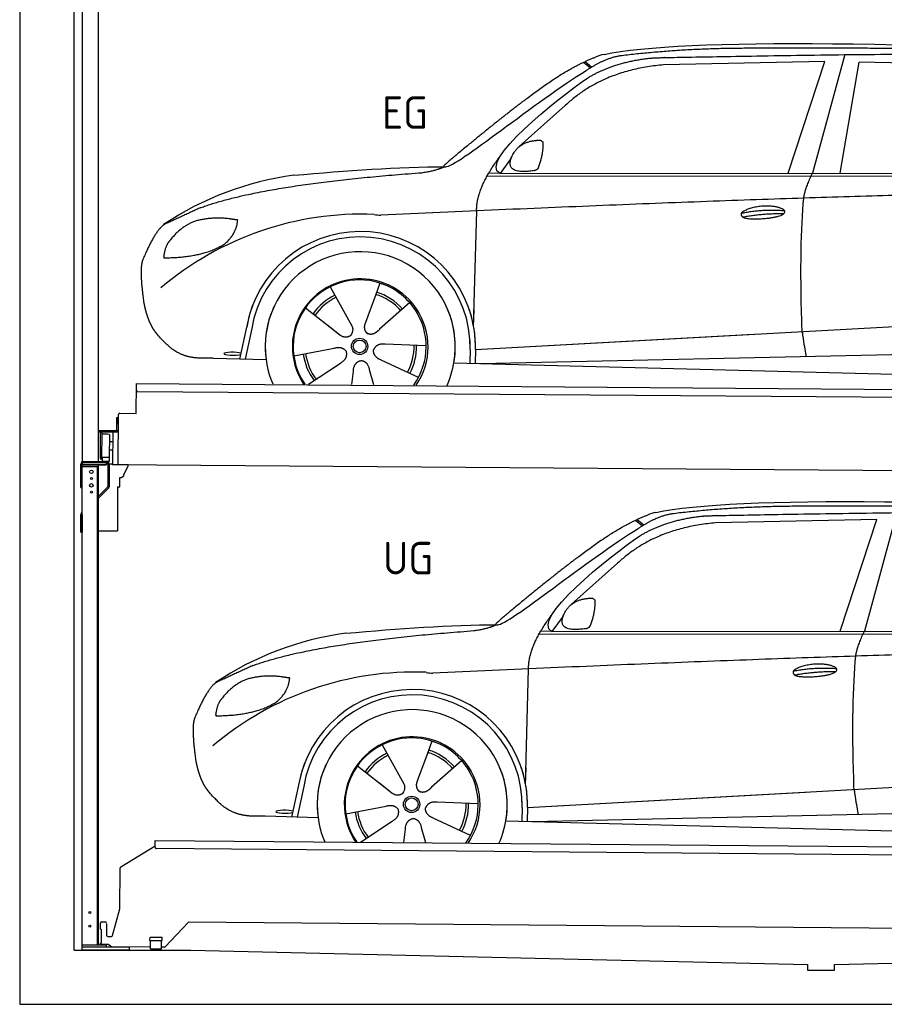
# Model space of a CAD drawing. Header units: millimetres. Extents: x -411 to 6777, y 0 to 6627.
# Tile 1 of 6: x 0 to 3183, y 0 to 3628. Entities that reach past the tile are written whole.
import ezdxf

# ---------------------------------------------------------------- set-up
doc = ezdxf.new("R2010")
doc.units = ezdxf.units.MM
for name, color, linetype, lineweight in [('car', 10, 'Continuous', 25), ('Logo', 7, 'Continuous', 25), ('Plattform', 7, 'Continuous', 25), ('Ständer hinten', 7, 'Continuous', 25)]:
    doc.layers.add(name, color=color, linetype=linetype, lineweight=lineweight)
doc.styles.get("Standard").update_dxf_attribs({"font": 'ISOCP.SHX'})

# ---------------------------------------------------------------- blocks, each defined once
blk = doc.blocks.new('UG Plattfrom Gl550')
at = {"layer": 'Plattform'}
for p, q in [((371.8, 506.3), (498.1, 583.5)), ((498.1, 578.8), (498.2, 597.8)), ((498.2, 597.8), (498.3, 603.8)), ((498.3, 603.8), (5435.1, 560.7)), ((5429.8, 530.7), (503, 573.7)), ((368.7, 352.3), (369.4, 502.1)), ((342.2, 253.9), (368.7, 352.3)), ((297.4, 276.5), (297.6, 298.5)), ((302.6, 303.5), (314.6, 303.4)), ((319.6, 298.3), (319.2, 255.3)), ((621.4, 302.7), (535.3, 212)), ((5347, 261.5), (621.4, 302.7)), ((297.4, 276.5), (299.7, 276.5)), ((299.7, 276.5), (299.3, 225.5)), ((296.9, 220.5), (297, 225.5)), ((325.2, 220.3), (296.9, 220.5)), ((299.3, 225.5), (297, 225.5)), ((324.2, 250.3), (337.3, 250.2)), ((335.5, 213.3), (328.3, 219.2)), ((479.6, 234.9), (479.7, 247.9)), ((479.6, 234.9), (524.6, 234.5)), ((479.7, 247.9), (524.7, 247.5)), ((481.8, 204.9), (482.1, 234.9)), ((521.8, 204.6), (522.1, 234.6)), ((524.6, 234.5), (524.7, 247.5)), ((481.8, 210.9), (338.6, 212.2)), ((481.8, 204.9), (521.8, 204.6)), ((531.7, 210.5), (521.8, 210.6))]:
    blk.add_line(p, q, dxfattribs=at)
for centre, start, end in [((503.1, 578.7), 179.5, 269.5), ((374.4, 502.1), 121.4261, 179.5), ((302.6, 298.5), 89.5, 179.5), ((314.6, 298.4), 359.5, 89.5), ((324.2, 255.3), 179.5, 269.5), ((325.1, 215.3), 50.8402, 89.5), ((337.4, 255.2), 269.5, 344.9258), ((338.6, 217.2), 230.8402, 269.5), ((531.7, 215.5), 269.5, 316.4902)]:
    blk.add_arc(centre, 5, start, end, dxfattribs=at)
blk = doc.blocks.new('Palette EG Gl550')
at = {"layer": 'Plattform'}
for p, q in [((428.6, 2177), (429.5, 2287)), ((429.5, 2287), (5467.3, 2248)), ((5462.1, 2218), (434.2, 2257)), ((368.6, 2177.5), (428.6, 2177)), ((356.5, 2160.3), (356.1, 2114.3)), ((363.5, 2160.2), (356.5, 2160.3)), ((358.1, 2113.3), (358.5, 2160.3)), ((362.6, 1987.5), (363.6, 2172.5)), ((354.1, 2112.3), (292.8, 2112.8)), ((293.1, 2112.8), (293.1, 2107.8)), ((293.1, 2110.8), (355.1, 2110.3)), ((355.1, 2107.3), (293.1, 2107.8)), ((297.3, 2010.5), (298, 2104.5)), ((302, 2104.5), (301.3, 2010.5)), ((342.6, 2107.4), (341.7, 1987.7)), ((355.1, 2107.3), (355.1, 2110.3)), ((363.1, 2113.2), (358.1, 2113.3)), ((358.2, 2113.3), (363.1, 2113.2)), ((330, 2099.4), (329.3, 2015.2)), ((342.3, 2071.9), (329.8, 2072.3)), ((342.1, 2041.7), (329.5, 2041.8)), ((328.9, 2015), (303.9, 2015)), ((303.9, 2015), (303.9, 2000)), ((328.9, 2015), (303.9, 2015)), ((303.9, 2015), (303.9, 2000)), ((303.9, 2000), (328.9, 2000)), ((328.9, 2000), (303.9, 2000)), ((328.9, 2015), (328.9, 2000)), ((328.9, 2015), (328.9, 2000)), ((5465, 1948), (341.7, 1987.7))]:
    blk.add_line(p, q, dxfattribs=at)
for centre, radius, start, end in [((434.3, 2262), 5, 179.556, 269.556), ((368.6, 2172.5), 5, 89.556, 179.556), ((300, 2104.5), 2, 359.3444, 179.3444), ((354.1, 2114.3), 2.01, 269.7445, 359.3674), ((355.1, 2113.3), 3, 269.7663, 359.5554), ((355.1, 2113.3), 6, 269.556, 359.556), ((355.1, 2113.3), 6, 269.5566, 359.5553), ((302.4, 2100.4), 0.4, 179.3444, 271.7264), ((313.4, 1773.4), 326.8, 87.1681, 91.938), ((329.6, 2099.4), 0.4, 359.3444, 86.9565), ((299.3, 2010.5), 2, 179.3444, 359.3444), ((301.7, 2014.6), 0.4, 86.9623, 179.3444), ((302.7, 2023.3), 8.39, 263.3001, 278.0521), ((328.9, 2015.2), 0.4, 267.6536, 359.3444)]:
    blk.add_arc(centre, radius, start, end, dxfattribs=at)
blk = doc.blocks.new('Ständer hinten')
at = {"layer": 'Ständer hinten'}
for p, q in [((229.9, 5012), (229.9, 1998.6)), ((229.9, 5012), (289.9, 5012)), ((289.9, 2000), (289.9, 5012)), ((289.9, 4892), (312.9, 4892)), ((312.9, 4892), (312.9, 4740.7)), ((312.9, 4650.8), (312.9, 4490.8)), ((297.9, 4390.9), (289.9, 4391)), ((230, 1990), (230, 1987)), ((230, 1987), (318.9, 1987)), ((318.9, 1995), (235, 1995)), ((318.9, 1995), (318.9, 1987))]:
    blk.add_line(p, q, dxfattribs=at)
blk = doc.blocks.new('Car_EG')
at = {"layer": 'car'}
for p, q in [((3037.9, 3498.8), (2918.5, 3061.9)), ((2075.4, 3470.6), (2101.4, 3450.1)), ((2081.3, 3473.3), (2106.7, 3453.2)), ((2964.5, 3473), (2370.7, 3461.1)), ((2828.5, 3061.9), (2964.5, 3473)), ((3020.2, 3062), (3091, 3471.1)), ((3792.6, 3454.8), (3091, 3471.1)), ((2009.8, 3312.5), (1839, 3160.1)), ((1809.4, 3117), (1768.3, 3061.3)), ((1721.3, 3052.4), (4364.6, 3049.2)), ((1768.3, 3061.3), (1727, 3062.4)), ((1768.3, 3061.3), (4420.2, 3062.7)), ((1671.2, 2497.6), (1682.3, 2923.1)), ((1325.6, 2657.3), (1310.5, 2615.6)), ((1143.3, 2643.6), (1160.5, 2612.6)), ((1143.5, 2643.6), (1222.8, 2499.9)), ((1310.5, 2615.6), (1273.2, 2512.5)), ((1435.9, 2585.1), (1325, 2487)), ((1052.3, 2566.4), (1171, 2472.3)), ((1671.2, 2497.6), (1672.8, 2558.3)), ((1273.2, 2512.5), (1269.4, 2502.2)), ((1677.7, 2413), (3547.7, 2515.1)), ((810, 2377.3), (835.6, 2494.9)), ((854.1, 2489.5), (829.5, 2376.7)), ((1133.8, 2501.8), (1180.1, 2465.1)), ((1677.7, 2413), (2701.8, 2469)), ((1496.5, 2425.5), (1345.2, 2431.8)), ((1009, 2388.8), (1157.7, 2417.7)), ((1658.1, 2412.4), (1656.8, 2362)), ((1677.7, 2413), (1676.5, 2361.5)), ((1697, 2360.9), (3582.9, 2402.3)), ((907, 2374.7), (712.8, 2379.9)), ((1063.5, 2284.5), (1180.5, 2362.2)), ((1468.3, 2309.5), (1331, 2373.5)), ((1598.6, 2363.5), (3647.1, 2310.1)), ((1222.2, 2283.1), (1228.3, 2332.6)), ((1303.4, 2282.4), (1288.2, 2337.1))]:
    blk.add_line(p, q, dxfattribs=at)
for radius in [30.1, 23.6]:
    blk.add_circle((1251.5, 2423.8), radius, dxfattribs=at)
for centre, radius, start, end in [((2188.5, 3329.2), 174.5, 102.3489, 113.0153), ((1156.1, 1941.5), 1122.3, 97.5147, 123.9129), ((1259.2, 1770.1), 1141.2, 87.724, 130.3913), ((1332, 3024.5), 117.4, 256.4608, 268.6636), ((1253.6, 2422.9), 424.2, 10.1481, 170.2223), ((1253.4, 2422.7), 404.8, 358.5419, 170.499), ((1253.6, 2422.9), 350, 350.2258, 187.9239), ((1251.5, 2423.8), 245, 51.7123, 188.2101), ((1253.6, 2422.9), 250, 34.003, 143.5989), ((1251.5, 2423.8), 245, 30.221, 72.4019), ((1251.5, 2423.8), 209.6, 115.7372, 144.8747), ((1251.5, 2423.8), 200.6, 41.1155, 72.9111), ((1251.5, 2423.8), 209.6, 41.1302, 72.8747), ((1251.5, 2423.8), 200.6, 115.5705, 145.0215), ((1253.6, 2422.9), 424.2, 158.9384, 170.2223), ((1253.6, 2422.9), 350, 154.4856, 203.0931), ((1253.6, 2422.9), 350, 154.4856, 157.347), ((1253.6, 2422.9), 250, 143.5989, 213.5789), ((1251.5, 2423.8), 245, 144.4019, 214.6129), ((1253.6, 2422.9), 250, 143.5989, 147.9713), ((1251.5, 2423.8), 245, 143.0042, 147.4925), ((1251.5, 2423.8), 200.6, 41.1155, 44.3784), ((1251.5, 2423.8), 245, 324.3871, 34.5977), ((1253.6, 2422.9), 250, 325.4211, 34.003), ((1253.6, 2422.9), 250, 29.7422, 34.003), ((1253.6, 2422.9), 350, 350.2258, 23.1163), ((1253.6, 2422.9), 424.2, 358.6661, 18.6635), ((1253.6, 2422.9), 350, 335.9069, 11.3993), ((1253.6, 2422.9), 404.6, 358.5068, 9.6777), ((1253.6, 2422.9), 424.2, 358.6661, 9.1695), ((1251.5, 2423.8), 209.6, 187.7372, 216.8747), ((1251.5, 2423.8), 200.6, 187.5904, 217.0215), ((1251.5, 2423.8), 200.6, 331.5904, 1.0215), ((1251.5, 2423.8), 209.6, 331.7372, 0.8747)]:
    blk.add_arc(centre, radius, start, end, dxfattribs=at)
blk.add_ellipse((785.5, 2396.9), major_axis=(33.6, -0.3), ratio=0.157274, start_param=0.513473, end_param=5.704241, dxfattribs=at)
for points, degree in [([(2151.2, 3499.7), (2438.8, 3561.3), (3323.8, 3548), (4495.8, 3484.7)], 3), ([(2681.9, 3522.1), (2439, 3522), (2209.6, 3494.1)], 2), ([(3646, 3507.4), (3297.8, 3526.8), (2681.9, 3522.1)], 2), ([(1866.9, 3336.8), (2008, 3447.1), (2120.2, 3489.8)], 2), ([(2209.6, 3494.1), (2153.4, 3485.1), (2085, 3439.8)], 2), ([(2091.3, 3413.1), (2185.1, 3470.8), (2320.7, 3486)], 2), ([(2370.7, 3461.1), (2146.6, 3441.8), (2009.8, 3312.5)], 2), ([(1568.6, 3085.8), (1604.3, 3082), (1906.5, 3330.9), (2085, 3439.8)], 3), ([(1768.3, 3061.3), (1685.3, 3101.4), (1979.2, 3337.7), (2091.3, 3413.1)], 3), ([(1866.9, 3336.8), (1785.8, 3276.3), (1683.4, 3192.9), (1554.1, 3087.7), (1560, 3085.7)], 4), ([(1817.6, 3134.6), (1834.1, 3164.9), (1876.9, 3179)], 2), ([(1876.9, 3179), (1905.6, 3184.7), (1918.5, 3183.5)], 2), ([(1908.1, 3079.4), (1929.6, 3132.4), (1927, 3177.3)], 2), ([(1918.5, 3183.5), (1924.5, 3177.4), (1927, 3177.3)], 2), ([(1682.3, 2923.1), (1679.9, 3006.7), (1768.8, 3124)], 2), ([(1894.6, 3071.7), (1772.4, 3053), (1817.6, 3134.6)], 2), ([(1009.4, 3054.2), (1205.7, 3072.1), (1390.9, 3085.2), (1568.6, 3085.8)], 3), ([(1480.7, 3063.9), (1533.9, 3071.8), (1559.7, 3084.7)], 2), ([(667.1, 2935.4), (903.7, 3022), (1480.7, 3063.9)], 2), ([(1894.6, 3071.7), (1900.7, 3073.5), (1908.1, 3079.4)], 2), ([(2886.6, 2970), (2889.7, 3001), (2918.5, 3061.9)], 2), ([(4638.8, 2991), (3762.4, 3019.4), (1329.3, 2907.2)], 2), ([(667.1, 2935.4), (532.9, 2873.5)], 1), ([(2656.5, 2914.7), (2732, 2930.9), (2815.5, 2924.4)], 2), ([(2661.4, 2900.8), (2735.6, 2914.7), (2813.5, 2913.3)], 2), ([(532.9, 2873.5), (498.2, 2850.8), (453.2, 2743.7)], 2), ([(643.1, 2884.4), (590.8, 2863.7), (552.7, 2813.7)], 2), ([(770, 2894.2), (702.5, 2901.9), (643.1, 2884.4)], 2), ([(752.9, 2800.7), (798.9, 2837.7), (802.6, 2889.5)], 2), ([(802.6, 2889.5), (784.9, 2891.6), (770, 2894.2)], 2), ([(552.7, 2813.7), (534.5, 2793.9), (529.7, 2752.6)], 2), ([(531, 2750.3), (675.7, 2750.9), (752.9, 2800.7)], 2), ([(453.2, 2743.7), (446.7, 2727.8), (444.7, 2699.3), (445.7, 2666.9), (456.9, 2583.7)], 4), ([(529.7, 2752.6), (533.1, 2752.5), (531, 2750.3)], 2), ([(1171, 2472.3), (1194.3, 2450.4), (1217.6, 2463.8)], 2), ([(1345.2, 2431.8), (1313.5, 2435.8), (1302.5, 2411.3)], 2), ([(1157.7, 2417.7), (1188.4, 2426.4), (1203, 2403.9)], 2), ([(1180.5, 2362.2), (1208.5, 2377.6), (1203, 2403.9)], 2), ([(1331, 2373.5), (1301, 2384.5), (1302.5, 2411.3)], 2), ([(1228.3, 2332.6), (1229.5, 2364.6), (1255.5, 2371.5)], 2), ([(1288.2, 2337.1), (1282.2, 2368.5), (1255.5, 2371.5)], 2)]:
    blk.add_open_spline(points, degree=degree, dxfattribs=at)
for points, degree, knots in [([(2320.7, 3486), (2347.3, 3488), (2486.7, 3489.9), (3508.2, 3510), (4128.4, 3503.6), (4583.8, 3331), (4560.1, 3157.3)], 4, [0.0821318, 0.0821318, 0.0821318, 0.0821318, 0.0821318, 0.258851, 0.508851, 1, 1, 1, 1, 1]), ([(2656.5, 2914.7), (2660.7, 2919.8), (2681.9, 2935.9), (2764.7, 2955.3), (2879.8, 2918.1), (2770.8, 2890.5), (2686, 2891.9), (2651.7, 2895.8), (2656.5, 2914.7)], 5, [0, 0, 0, 0, 0, 0, 0.300106, 0.500106, 0.700106, 1, 1, 1, 1, 1, 1]), ([(2880.4, 2478.7), (2879.9, 2492.3), (2879.5, 2505.6), (2879.1, 2518.8), (2873.5, 2708.7), (2876, 2859.1), (2886.6, 2970)], 3, [0, 0, 0, 0, 0.064923, 0.064923, 0.064923, 1, 1, 1, 1]), ([(456.9, 2583.7), (457.7, 2579.5), (458.6, 2575.3), (459.5, 2571.1), (460.5, 2567.1), (464, 2552.3), (468, 2538.6), (472.4, 2526.1), (477.3, 2514.8)], 4, [0.4914944, 0.4914944, 0.4914944, 0.4914944, 0.4914944, 0.5422469, 0.5422469, 0.5422469, 0.5422469, 0.728655, 0.728655, 0.728655, 0.728655, 0.728655]), ([(476.9, 2515.5), (478.3, 2512.3), (479.7, 2509.2), (481.1, 2506.2), (482.6, 2503.3), (488.2, 2492.2), (494.2, 2482.8), (500.4, 2474.9), (506.9, 2467.4)], 4, [0.7288005, 0.7288005, 0.7288005, 0.7288005, 0.7288005, 0.7843928, 0.7843928, 0.7843928, 0.7843928, 1, 1, 1, 1, 1]), ([(712.8, 2379.9), (688.1, 2380.6), (632.5, 2377), (596.4, 2390.9), (552.8, 2416), (506.9, 2467.4)], 4, [0, 0, 0, 0, 0, 0.597866, 1, 1, 1, 1, 1]), ([(1222.8, 2499.9), (1224.5, 2495.8), (1225.5, 2491.8), (1225.8, 2487.9), (1226.4, 2479.3), (1223.7, 2471.3), (1217.6, 2463.8)], 3, [0.2167758, 0.2167758, 0.2167758, 0.2167758, 0.4600873, 0.4600873, 0.4600873, 1, 1, 1, 1]), ([(1269.4, 2502.2), (1268.8, 2499), (1268.5, 2496), (1268.6, 2493.1), (1269, 2490.3), (1269.7, 2484.5), (1271.7, 2479.2), (1275.3, 2474.6), (1280.2, 2471.6)], 4, [0.3191838, 0.3191838, 0.3191838, 0.3191838, 0.3191838, 0.5438253, 0.5438253, 0.5438253, 0.5438253, 1, 1, 1, 1, 1]), ([(1325, 2487), (1325, 2487), (1325, 2487), (1325, 2487), (1325, 2487), (1315.9, 2477.3), (1305.2, 2467.4), (1290.9, 2465), (1280.2, 2471.6)], 4, [-0.000003, -0.000003, -0.000003, -0.000003, -0.000003, 0, 0, 0, 0, 1, 1, 1, 1, 1]), ([(2880.4, 2478.7), (2881, 2474), (2881.7, 2469.5), (2882.4, 2465.2), (2883, 2461.2), (2883.5, 2457.3), (2884.1, 2453.5), (2888.6, 2423.3), (2892.2, 2401.2), (2894.7, 2387.2)], 3, [-0.000011, -0.000011, -0.000011, -0.000011, 0.107576, 0.107576, 0.107576, 0.206414, 0.206414, 0.206414, 1, 1, 1, 1])]:
    blk.add_open_spline(points, degree=degree, knots=knots, dxfattribs=at)
blk = doc.blocks.new('Car_147')
at = {"layer": 'car'}
for p, q in [((2266.8, 1783.3), (2292.7, 1762.8)), ((2272.6, 1786), (2298, 1765.9)), ((3155.8, 1785.7), (2562, 1773.8)), ((3019.9, 1374.6), (3155.8, 1785.7)), ((3229.2, 1811.5), (3109.9, 1374.6)), ((2201.2, 1625.2), (2030.4, 1472.8)), ((2000.7, 1429.7), (1959.6, 1374)), ((1912.6, 1365.1), (4556, 1361.9)), ((1959.6, 1374), (1918.4, 1375.1)), ((1959.6, 1374), (4611.6, 1375.4)), ((1862.5, 810.3), (1873.6, 1235.8)), ((1334.7, 956.3), (1351.9, 925.3)), ((1334.8, 956.3), (1414.2, 812.6)), ((1517, 970), (1501.9, 928.3)), ((1501.9, 928.3), (1464.5, 825.2)), ((1243.7, 879.1), (1362.3, 785)), ((1627.3, 897.8), (1516.3, 799.7)), ((1862.5, 810.3), (1864.1, 871)), ((1001.4, 690), (1027, 807.6)), ((1045.5, 802.2), (1020.9, 689.4)), ((1325.2, 814.5), (1371.4, 777.8)), ((1464.5, 825.2), (1460.7, 814.9)), ((1869, 725.7), (3739, 827.8)), ((1869, 725.7), (2893.1, 781.7)), ((1200.4, 701.5), (1349, 730.4)), ((1687.9, 738.2), (1536.6, 744.5)), ((1869, 725.7), (1867.8, 674.2)), ((1098.3, 687.4), (904.1, 692.6)), ((1849.4, 725.1), (1848.1, 674.7)), ((1888.4, 673.6), (3774.2, 715)), ((1254.9, 597.2), (1371.8, 674.9)), ((1659.6, 622.2), (1522.4, 686.2)), ((1789.9, 676.2), (3838.5, 622.8)), ((1413.6, 595.8), (1419.7, 645.3)), ((1494.8, 595.1), (1479.5, 649.8))]:
    blk.add_line(p, q, dxfattribs=at)
for radius in [30.1, 23.6]:
    blk.add_circle((1442.9, 736.5), radius, dxfattribs=at)
for centre, radius, start, end in [((2379.8, 1641.9), 174.5, 102.3489, 113.0153), ((1347.5, 254.1), 1122.3, 97.5147, 123.9129), ((1450.6, 82.8), 1141.2, 87.724, 130.3913), ((1523.4, 1337.2), 117.4, 256.4608, 268.6636), ((1445, 735.6), 424.2, 10.1481, 170.2223), ((1444.7, 735.4), 404.8, 358.5419, 170.499), ((1445, 735.6), 350, 350.2258, 187.9239), ((1442.9, 736.5), 245, 51.7123, 188.2101), ((1445, 735.6), 250, 34.003, 143.5989), ((1442.9, 736.5), 245, 30.221, 72.4019), ((1442.9, 736.5), 209.6, 115.7372, 144.8747), ((1442.9, 736.5), 200.6, 115.5705, 145.0215), ((1442.9, 736.5), 200.6, 41.1155, 72.9111), ((1442.9, 736.5), 209.6, 41.1302, 72.8747), ((1445, 735.6), 424.2, 158.9384, 170.2223), ((1445, 735.6), 350, 154.4856, 203.0931), ((1445, 735.6), 350, 154.4856, 157.347), ((1445, 735.6), 250, 143.5989, 213.5789), ((1442.9, 736.5), 245, 144.4019, 214.6129), ((1445, 735.6), 250, 143.5989, 147.9713), ((1442.9, 736.5), 245, 143.0042, 147.4925), ((1442.9, 736.5), 200.6, 41.1155, 44.3784), ((1442.9, 736.5), 245, 324.3871, 34.5977), ((1445, 735.6), 250, 325.4211, 34.003), ((1445, 735.6), 250, 29.7422, 34.003), ((1445, 735.6), 350, 350.2258, 23.1163), ((1445, 735.6), 424.2, 358.6661, 18.6635), ((1445, 735.6), 350, 335.9069, 11.3993), ((1445, 735.6), 404.6, 358.5068, 9.6777), ((1445, 735.6), 424.2, 358.6661, 9.1695), ((1442.9, 736.5), 200.6, 331.5904, 1.0215), ((1442.9, 736.5), 209.6, 331.7372, 0.8747), ((1442.9, 736.5), 209.6, 187.7372, 216.8747), ((1442.9, 736.5), 200.6, 187.5904, 217.0215)]:
    blk.add_arc(centre, radius, start, end, dxfattribs=at)
blk.add_ellipse((976.9, 709.6), major_axis=(33.6, -0.3), ratio=0.157274, start_param=0.513473, end_param=5.704241, dxfattribs=at)
for points, degree in [([(2342.5, 1812.4), (2630.1, 1874), (3515.1, 1860.7), (4687.1, 1797.4)], 3), ([(2873.2, 1834.8), (2630.4, 1834.7), (2401, 1806.8)], 2), ([(3837.4, 1820.1), (3489.2, 1839.5), (2873.2, 1834.8)], 2), ([(2058.2, 1649.5), (2199.3, 1759.8), (2311.6, 1802.5)], 2), ([(2401, 1806.8), (2344.7, 1797.8), (2276.3, 1752.5)], 2), ([(2282.7, 1725.8), (2376.5, 1783.5), (2512.1, 1798.7)], 2), ([(1760, 1398.5), (1795.6, 1394.7), (2097.9, 1643.6), (2276.3, 1752.5)], 3), ([(2562, 1773.8), (2337.9, 1754.5), (2201.2, 1625.2)], 2), ([(1959.6, 1374), (1876.6, 1414.1), (2170.6, 1650.4), (2282.7, 1725.8)], 3), ([(2058.2, 1649.5), (1977.1, 1589), (1874.8, 1505.6), (1745.4, 1400.4), (1751.4, 1398.4)], 4), ([(2009, 1447.3), (2025.5, 1477.6), (2068.2, 1491.7)], 2), ([(2068.2, 1491.7), (2096.9, 1497.4), (2109.8, 1496.2)], 2), ([(2099.5, 1392.1), (2120.9, 1445.1), (2118.3, 1490)], 2), ([(2109.8, 1496.2), (2115.9, 1490.1), (2118.3, 1490)], 2), ([(1873.6, 1235.8), (1871.3, 1319.4), (1960.2, 1436.7)], 2), ([(2086, 1384.4), (1963.8, 1365.7), (2009, 1447.3)], 2), ([(1200.7, 1366.9), (1397, 1384.8), (1582.2, 1397.9), (1760, 1398.5)], 3), ([(1672.1, 1376.6), (1725.2, 1384.5), (1751.1, 1397.4)], 2), ([(2086, 1384.4), (2092, 1386.2), (2099.5, 1392.1)], 2), ([(858.5, 1248.1), (1095.1, 1334.7), (1672.1, 1376.6)], 2), ([(3077.9, 1282.7), (3081.1, 1313.7), (3109.9, 1374.6)], 2), ([(4830.2, 1303.7), (3953.8, 1332.1), (1520.6, 1219.9)], 2), ([(858.5, 1248.1), (724.2, 1186.2)], 1), ([(2847.8, 1227.4), (2923.4, 1243.6), (3006.8, 1237.1)], 2), ([(834.4, 1197.1), (782.1, 1176.4), (744.1, 1126.4)], 2), ([(961.4, 1206.9), (893.8, 1214.6), (834.4, 1197.1)], 2), ([(944.2, 1113.4), (990.3, 1150.4), (994, 1202.2)], 2), ([(994, 1202.2), (976.3, 1204.3), (961.4, 1206.9)], 2), ([(2852.8, 1213.5), (2926.9, 1227.4), (3004.8, 1226)], 2), ([(724.2, 1186.2), (689.6, 1163.5), (644.6, 1056.4)], 2), ([(744.1, 1126.4), (725.8, 1106.6), (721.1, 1065.3)], 2), ([(722.4, 1063), (867.1, 1063.6), (944.2, 1113.4)], 2), ([(644.6, 1056.4), (638.1, 1040.5), (636, 1012), (637.1, 979.6), (648.2, 896.4)], 4), ([(721.1, 1065.3), (724.5, 1065.2), (722.4, 1063)], 2), ([(1362.3, 785), (1385.6, 763.1), (1409, 776.5)], 2), ([(1349, 730.4), (1379.8, 739.1), (1394.4, 716.6)], 2), ([(1536.6, 744.5), (1504.9, 748.5), (1493.9, 724)], 2), ([(1371.8, 674.9), (1399.8, 690.3), (1394.4, 716.6)], 2), ([(1522.4, 686.2), (1492.4, 697.2), (1493.9, 724)], 2), ([(1419.7, 645.3), (1420.9, 677.3), (1446.8, 684.2)], 2), ([(1479.5, 649.8), (1473.5, 681.2), (1446.8, 684.2)], 2)]:
    blk.add_open_spline(points, degree=degree, dxfattribs=at)
for points, degree, knots in [([(2512.1, 1798.7), (2538.6, 1800.7), (2678.1, 1802.6), (3699.5, 1822.7), (4319.8, 1816.3), (4775.2, 1643.7), (4751.5, 1470)], 4, [0.0821318, 0.0821318, 0.0821318, 0.0821318, 0.0821318, 0.258851, 0.508851, 1, 1, 1, 1, 1]), ([(3071.7, 791.4), (3071.2, 805), (3070.8, 818.3), (3070.4, 831.5), (3064.8, 1021.4), (3067.3, 1171.8), (3077.9, 1282.7)], 3, [0, 0, 0, 0, 0.064923, 0.064923, 0.064923, 1, 1, 1, 1]), ([(2847.8, 1227.4), (2852.1, 1232.5), (2873.2, 1248.6), (2956.1, 1268), (3071.1, 1230.8), (2962.2, 1203.2), (2877.4, 1204.6), (2843.1, 1208.5), (2847.8, 1227.4)], 5, [0, 0, 0, 0, 0, 0, 0.300106, 0.500106, 0.700106, 1, 1, 1, 1, 1, 1]), ([(648.2, 896.4), (649.1, 892.2), (650, 888), (650.9, 883.8), (651.9, 879.8), (655.4, 865), (659.4, 851.3), (663.8, 838.8), (668.6, 827.5)], 4, [0.4914944, 0.4914944, 0.4914944, 0.4914944, 0.4914944, 0.5422469, 0.5422469, 0.5422469, 0.5422469, 0.728655, 0.728655, 0.728655, 0.728655, 0.728655]), ([(668.3, 828.2), (669.7, 825), (671.1, 821.9), (672.5, 818.9), (673.9, 816), (679.6, 804.9), (685.5, 795.5), (691.8, 787.6), (698.3, 780.1)], 4, [0.7288005, 0.7288005, 0.7288005, 0.7288005, 0.7288005, 0.7843928, 0.7843928, 0.7843928, 0.7843928, 1, 1, 1, 1, 1]), ([(1414.2, 812.6), (1415.9, 808.5), (1416.8, 804.5), (1417.1, 800.6), (1417.8, 792), (1415.1, 784), (1409, 776.5)], 3, [0.2167758, 0.2167758, 0.2167758, 0.2167758, 0.4600873, 0.4600873, 0.4600873, 1, 1, 1, 1]), ([(1460.7, 814.9), (1460.2, 811.7), (1459.9, 808.7), (1460, 805.8), (1460.3, 803), (1461.1, 797.2), (1463.1, 791.9), (1466.6, 787.3), (1471.5, 784.3)], 4, [0.3191838, 0.3191838, 0.3191838, 0.3191838, 0.3191838, 0.5438253, 0.5438253, 0.5438253, 0.5438253, 1, 1, 1, 1, 1]), ([(1516.3, 799.7), (1516.3, 799.7), (1516.3, 799.7), (1516.3, 799.7), (1516.3, 799.7), (1507.2, 790), (1496.6, 780.1), (1482.3, 777.7), (1471.5, 784.3)], 4, [-0.000003, -0.000003, -0.000003, -0.000003, -0.000003, 0, 0, 0, 0, 1, 1, 1, 1, 1]), ([(904.1, 692.6), (879.5, 693.3), (823.8, 689.7), (787.8, 703.6), (744.1, 728.7), (698.3, 780.1)], 4, [0, 0, 0, 0, 0, 0.597866, 1, 1, 1, 1, 1]), ([(3071.7, 791.4), (3072.4, 786.7), (3073.1, 782.2), (3073.7, 777.9), (3074.3, 773.9), (3074.9, 770), (3075.5, 766.2), (3080, 736), (3083.5, 713.9), (3086, 699.9)], 3, [-0.000011, -0.000011, -0.000011, -0.000011, 0.107576, 0.107576, 0.107576, 0.206414, 0.206414, 0.206414, 1, 1, 1, 1])]:
    blk.add_open_spline(points, degree=degree, knots=knots, dxfattribs=at)
blk = doc.blocks.new('Ständer_hinten_180')
at = {"layer": 'Ständer hinten'}
for p, q in [((235, 2000), (319, 2000)), ((225, 1904), (225, 1990)), ((230, 200), (230, 1990)), ((319, 1987), (230, 1987)), ((230, 1982), (290, 1982)), ((319, 1995), (235, 1995)), ((285, 1982), (285, 218)), ((290, 218), (290, 1987)), ((319, 1987), (319, 1995)), ((324, 1990), (324, 1907.2)), ((329, 1990), (328.9, 1907.1)), ((341.8, 1989.5), (329, 1990.6)), ((341.8, 1987.7), (341.8, 1989.5)), ((399.8, 1987.2), (341.8, 1987.7)), ((383, 1951.9), (399.7, 1982.7)), ((399.7, 1982.7), (399.8, 1987.2)), ((369, 1907), (369, 1940.5)), ((369, 1940.5), (374, 1940.5)), ((374, 1940.5), (382.9, 1947.4)), ((382.9, 1947.4), (383, 1947.8)), ((383, 1947.8), (383, 1951.9)), ((225, 1904), (230, 1904)), ((290, 1872.1), (322.5, 1903.6)), ((325.9, 1900), (290, 1865.2)), ((360, 1906.3), (369, 1907)), ((360, 1906.3), (360, 1744)), ((228.1, 1812.1), (230, 1814)), ((230, 1804.9), (225, 1804.9)), ((225, 1740), (225, 1804.9)), ((230, 1804.9), (230, 1740)), ((290, 1744), (360, 1744)), ((225, 1740), (230, 1740)), ((319, 218), (230, 218)), ((319, 210), (319, 218)), ((404, 210), (230, 210)), ((404, 200), (230, 200)), ((404, 200), (404, 210))]:
    blk.add_line(p, q, dxfattribs=at)
for centre, radius in [((264, 1962), 6.5), ((264, 1937), 3.7), ((264, 1912), 6.5), ((264, 1887), 3.7), ((258.6, 338), 3.7), ((258.6, 288), 3.7)]:
    blk.add_circle(centre, radius, dxfattribs=at)
for centre, radius, start, end in [((235, 1990), 10, 90, 180), ((319, 1990), 10, 0.0086, 89.9915), ((235, 1990), 5, 90, 180), ((319, 1990), 5, 0, 90), ((319, 1907.2), 5, 314.0428, 0), ((318.9, 1907.1), 10, 314.1186, 0), ((235, 1804.9), 10, 134.1186, 180)]:
    blk.add_arc(centre, radius, start, end, dxfattribs=at)
blk = doc.blocks.new('Gebäude_385_GT180')
for p, q in [((0, 6050), (0, 0)), ((200, 200), (200, 5850)), ((200, 200), (630.1, 200)), ((630.1, 200), (2900, 146.1)), ((3000, 146.1), (5231.6, 200)), ((2900, 146.1), (2900, 126.1)), ((3000, 126.1), (3000, 146.1)), ((2900, 126.1), (3000, 126.1)), ((0, 0), (5900, 0))]:
    blk.add_line(p, q)

msp = doc.modelspace()

# ---------------------------------------------------------------- block references
for name in ['Gebäude_385_GT180', 'Car_EG', 'Palette EG Gl550', 'Ständer_hinten_180', 'Car_147', 'UG Plattfrom Gl550']:
    msp.add_blockref(name, (0, 0))
at = {"layer": 'Ständer hinten'}
msp.add_blockref('Ständer hinten', (0, 0), dxfattribs=at)

# ---------------------------------------------------------------- texts
msp.add_text('UG', height=120).set_placement((1337.66, 1583.58))
at = {"layer": 'Logo'}
msp.add_text('EG', height=120, dxfattribs=at).set_placement((1334, 3225.32))

doc.saveas('drawing.dxf')
